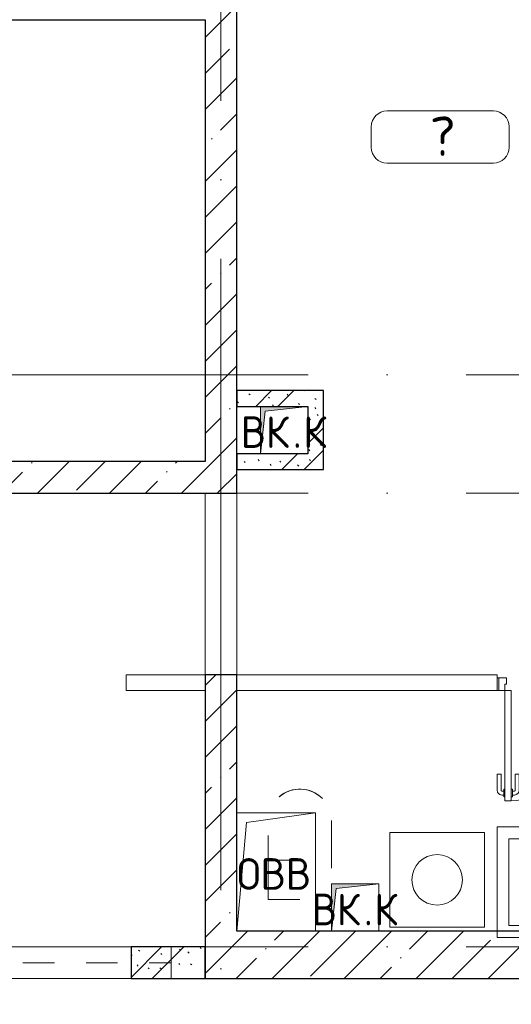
# Model space of a CAD drawing. Header units: millimetres. Extents: x -19737 to 100106, y -4436 to 96517.
# Tile 10 of 59: x 3860 to 6975, y 35861 to 42100. Entities that reach past the tile are written whole.
import ezdxf

# ---------------------------------------------------------------- set-up
doc = ezdxf.new("R2010")
doc.units = ezdxf.units.MM
doc.linetypes.add('3_ Штрих_ 1 х 1 мм', pattern=[400, 200, -200])
doc.linetypes.add('ADSK_Линия сетки', pattern=[5000, 4000, -500, 0, -500])
for name, color, linetype, lineweight in [('A-____-NOTE-TEXT', 7, 'Continuous', 18), ('A-AREA-____-IDEN', 7, 'Continuous', 9), ('A-DOOR-____-MCUT', 7, 'Continuous', 9), ('A-DOOR-____-OTLN', 7, 'Continuous', 18), ('A-DOOR-FRAM-MCUT', 7, 'Continuous', 9), ('A-DOOR-OPNG-OTLN', 7, 'Continuous', 18), ('A-GENM-____-OTLN', 7, 'Continuous', 18), ('A-WALL-____-MCUT', 7, 'Continuous', 40), ('A-WALL-____-OTLN', 7, 'Continuous', 18), ('A-WALL-____-PATT', 7, 'Continuous', 40), ('I-WALL-____-MCUT', 7, 'Continuous', 40), ('I-WALL-____-OTLN', 7, 'Continuous', 18), ('M-EQPM-____-OTLN', 7, 'Continuous', 18), ('P-SANR-FIXT-OTLN', 7, 'Continuous', 18), ('S-BEAM-____-OTLN', 7, 'Continuous', 18), ('S-GRID-____-OTLN', 7, 'Continuous', 9)]:
    doc.layers.add(name, color=color, linetype=linetype, lineweight=lineweight)
doc.styles.add('GOST Common', font='GOST_Common.ttf', dxfattribs={"height": 200})
doc.styles.add('GOST Common_2', font='GOST_Common.ttf', dxfattribs={"height": 250})
pattern_1 = [(135, (300.56, 377.28), (-565.6854, 6e-14), [10, -790]), (135, (349.8, 474.73), (-565.6854, 6e-14), [10, -790]), (135, (423.93, 473.06), (-565.6854, 6e-14), [10, -790]), (135, (229.92, 447.9), (-565.6854, 6e-14), [10, -790]), (135, (155.08, 447.9), (-565.6854, 6e-14), [10, -790]), (135, (114.9, 369.03), (-565.6854, 6e-14), [10, -790]), (135, (132.43, 285.8), (-565.6854, 6e-14), [10, -790]), (135, (214.66, 322), (-565.6854, 6e-14), [10, -790]), (135, (198.16, 261.88), (-565.6854, 6e-14), [10, -790]), (135, (45.2, 272.9), (-565.6854, 6e-14), [10, -790]), (135, (42.32, 336.16), (-565.6854, 6e-14), [10, -790]), (135, (92.26, 192.24), (-565.6854, 6e-14), [10, -790]), (135, (7.07, 149.2), (-565.6854, 6e-14), [10, -790]), (135, (80.6, 95.1), (-565.6854, 6e-14), [10, -790]), (135, (79.53, 36.94), (-565.6854, 6e-14), [10, -790]), (135, (153.87, 74.56), (-565.6854, 6e-14), [10, -790]), (135, (228.35, 124.8), (-565.6854, 6e-14), [10, -790]), (135, (279.75, 180.4), (-565.6854, 6e-14), [10, -790]), (135, (282.9, 31.63), (-565.6854, 6e-14), [10, -790]), (135, (377.38, 53.45), (-565.6854, 6e-14), [10, -790]), (135, (352.28, 102.7), (-565.6854, 6e-14), [10, -790]), (135, (354.05, 0), (-565.6854, 6e-14), [10, -790]), (135, (553.23, 16.45), (-565.6854, 6e-14), [10, -790]), (135, (542.38, 63.45), (-565.6854, 6e-14), [10, -790]), (135, (536.58, 239.3), (-565.6854, 6e-14), [10, -790]), (135, (475.85, 203.9), (-565.6854, 6e-14), [10, -790]), (135, (475.85, 316.54), (-565.6854, 6e-14), [10, -790]), (135, (520.8, 408.7), (-565.6854, 6e-14), [10, -790]), (135, (551.1, 470.8), (-565.6854, 6e-14), [10, -790]), (135, (235.25, 537.93), (-565.6854, 6e-14), [10, -790]), (135, (407.25, 547.65), (-565.6854, 6e-14), [10, -790]), (135, (94.5, 558.6), (-565.6854, 6e-14), [10, -790]), (135, (46.4, 532.3), (-565.6854, 6e-14), [10, -790]), (135, (85.56, 465.04), (-565.6854, 6e-14), [10, -790]), (135, (355.53, 181.14), (-565.6854, 6e-14), [10, -790]), (135, (362.23, 243.6), (-565.6854, 6e-14), [10, -790]), (135, (413.45, 344.1), (-565.6854, 6e-14), [10, -790]), (135, (286.3, 273.25), (-565.6854, 6e-14), [10, -790]), (135, (423.02, 263.72), (-565.6854, 6e-14), [10, -790]), (135, (162.94, 190.2), (-565.6854, 6e-14), [10, -790]), (135, (470.25, 120.93), (-565.6854, 6e-14), [10, -790]), (135, (484.48, 9.78), (-565.6854, 6e-14), [10, -790]), (45, (0, 212.13), (-565.6854, 0), []), (45, (212.13, 0), (-565.6854, 0), []), (45, (353.55, 0), (-565.6854, 0), []), (45, (0, 353.55), (-565.6854, 0), [])]
pattern_2 = [(45, (0, 0), (-228.0985, 228.0985), []), (45, (228.1, 0), (-228.0985, 228.0985), [403.225, -80.645, 6.706, -73.939])]

# ---------------------------------------------------------------- blocks, each defined once
blk = doc.blocks.new('АР_Дверь однопольная - 800х2100h_700__Глухая_Су апарт_тип_эт-1417701-02_К1')
at = {"layer": 'A-DOOR-____-MCUT', "color": 254, "lineweight": 15, "true_color": 0xcccccc}
for p, q in [((350, 750), (310, 750)), ((310, 750), (310, 50)), ((350, 50), (350, 750)), ((310, 50), (350, 50))]:
    blk.add_line(p, q, dxfattribs=at)
at = {"layer": 'A-DOOR-____-OTLN', "color": 254, "lineweight": 5, "true_color": 0xcccccc}
for p, q in [((302, 712.5), (290, 712.5)), ((302, 687.5), (290, 687.5)), ((302, 725), (302, 675)), ((310, 725), (302, 725)), ((350, 725), (358, 725)), ((358, 725), (358, 675)), ((358, 712.5), (370, 712.5)), ((358, 687.5), (370, 687.5)), ((260, 580), (260, 682.5)), ((285, 580), (285, 682.5)), ((302, 675), (310, 675)), ((358, 675), (350, 675)), ((375, 580), (375, 682.5)), ((400, 580), (400, 682.5)), ((285, 580), (260, 580)), ((375, 580), (400, 580))]:
    blk.add_line(p, q, dxfattribs=at)
at = {"layer": 'A-DOOR-____-OTLN', "color": 254, "lineweight": 13, "true_color": 0xcccccc}
blk.add_arc((350, 50), 700, 90, 180, dxfattribs=at)
at = {"layer": 'A-DOOR-____-OTLN', "color": 254, "lineweight": 5, "true_color": 0xcccccc}
for centre, radius, start, end in [((290, 682.5), 30, 90, 180), ((290, 682.5), 4.99, 90, 180), ((370, 682.5), 30, 0, 90), ((370, 682.5), 4.99, 0, 90)]:
    blk.add_arc(centre, radius, start, end, dxfattribs=at)
at = {"layer": 'A-DOOR-FRAM-MCUT', "color": 254, "lineweight": 15, "true_color": 0xcccccc}
for p, q in [((-390, 50), (-400, 50)), ((-350, 50), (-390, 50)), ((-390, 50), (-390, -30)), ((-350, 10), (-350, 50)), ((-340, 10), (-350, 10)), ((-340, -30), (-340, 10)), ((350, 10), (340, 10)), ((340, 10), (340, -30)), ((390, 50), (350, 50)), ((350, 50), (350, 10)), ((390, -30), (390, 50)), ((390, 50), (400, 50)), ((-390, -30), (-400, -30)), ((-390, -30), (-340, -30)), ((340, -30), (390, -30)), ((390, -30), (400, -30))]:
    blk.add_line(p, q, dxfattribs=at)
blk = doc.blocks.new('КР-Проем - Настраиваемый-4209399-02_К1')
at = {"layer": 'A-DOOR-OPNG-OTLN', "color": 254, "lineweight": 13, "true_color": 0xcccccc}
for p, q in [((-575, 100), (575, 100)), ((-575, -100), (575, -100))]:
    blk.add_line(p, q, dxfattribs=at)
blk = doc.blocks.new('АР_Перемычка - 200__Уx2_50x5__250-250-8170833-02_К1')
at = {"layer": 'S-BEAM-____-OTLN', "color": 254, "linetype": '3_ Штрих_ 1 х 1 мм', "lineweight": 15, "true_color": 0xdcdcdc}
for p, q in [((-1070, 100), (-1070, -100)), ((1070, 100), (1070, -100)), ((-1070, 0), (1070, 0))]:
    blk.add_line(p, q, dxfattribs=at)
blk = doc.blocks.new('КР-Проем - Настраиваемый-8177659-02_К1')
at = {"layer": 'A-DOOR-OPNG-OTLN', "color": 254, "lineweight": 13, "true_color": 0xcccccc}
for p, q in [((-820, 100), (820, 100)), ((-820, -100), (820, -100))]:
    blk.add_line(p, q, dxfattribs=at)
blk = doc.blocks.new('АР_Канал вертикальный прямоугольный - ВК_К-7995490-02_К1')
at = {"layer": 'M-EQPM-____-OTLN', "lineweight": 13, "true_color": 0xe2e2e2}
blk.add_hatch(color=254, dxfattribs=at).paths.add_polyline_path([(-150, -150), (-120, 120), (150, 150), (-150, 150)])
at = {"layer": 'M-EQPM-____-OTLN', "color": 253, "lineweight": 13, "true_color": 0xaaaaaa}
for p, q in [((150, 150), (-150, 150)), ((-150, 150), (-150, -150)), ((150, 150), (-150, 150)), ((-150, 150), (-150, -150)), ((-150, -150), (-150, 150)), ((-150, 150), (150, 150)), ((-120, 120), (150, 150)), ((-120, 120), (150, 150)), ((150, -150), (150, 150)), ((150, 150), (150, -150)), ((-150, -150), (-120, 120)), ((-150, -150), (-120, 120)), ((-150, -150), (150, -150)), ((150, -150), (-150, -150))]:
    blk.add_line(p, q, dxfattribs=at)
blk = doc.blocks.new('АР_Канал вертикальный прямоугольный - ВК_К-7944233-02_К1')
at = {"layer": 'M-EQPM-____-OTLN', "lineweight": 13, "true_color": 0xe2e2e2}
blk.add_hatch(color=254, dxfattribs=at).paths.add_polyline_path([(-150, -150), (-120, 120), (150, 150), (-150, 150)])
at = {"layer": 'M-EQPM-____-OTLN', "color": 253, "lineweight": 13, "true_color": 0xaaaaaa}
for p, q in [((150, 150), (-150, 150)), ((-150, 150), (-150, -150)), ((150, 150), (-150, 150)), ((-150, 150), (-150, -150)), ((-150, -150), (-150, 150)), ((-150, 150), (150, 150)), ((-120, 120), (150, 150)), ((-120, 120), (150, 150)), ((150, -150), (150, 150)), ((150, 150), (150, -150)), ((-150, -150), (-120, 120)), ((-150, -150), (-120, 120)), ((-150, -150), (150, -150)), ((150, -150), (-150, -150))]:
    blk.add_line(p, q, dxfattribs=at)
blk = doc.blocks.new('АР_Канал вертикальный прямоугольный - ОВВ-5078213-02_К1')
at = {"layer": 'A-GENM-____-OTLN', "color": 253, "lineweight": 13, "true_color": 0xaaaaaa}
for p, q in [((-250, -375), (-250, 375)), ((-250, 375), (250, 375))]:
    blk.add_line(p, q, dxfattribs=at)
at = {"layer": 'M-EQPM-____-OTLN', "color": 253, "lineweight": 13, "true_color": 0xaaaaaa}
for p, q in [((-250, -375), (-250, 375)), ((-250, 375), (250, 375)), ((-187.5, 312.5), (250, 375)), ((250, 375), (250, -375)), ((-250, -375), (-187.5, 312.5)), ((250, -375), (-250, -375))]:
    blk.add_line(p, q, dxfattribs=at)
blk = doc.blocks.new('A-PLU-toilet-2-2D - L600xW600xH900-894724-02_К1')
at = {"layer": 'P-SANR-FIXT-OTLN', "color": 253, "lineweight": 13, "true_color": 0xaaaaaa}
for p, q in [((156.1, 0), (-250, 0)), ((-250, 0), (-250, -200)), ((-250, 0), (-250, -200)), ((156.1, 0), (-250, 0)), ((0, 0), (0, -200)), ((-50, -400), (250, -400)), ((-50, -400), (250, -400))]:
    blk.add_line(p, q, dxfattribs=at)
for start, end in [(314.28572, 40.54788), (315.28023, 40.93678)]:
    blk.add_arc((250, -200), 200, start, end, dxfattribs=at)
blk = doc.blocks.new('A-PLU-Bath-2-2D - 700x1800-892538-02_К1')
at = {"layer": 'P-SANR-FIXT-OTLN', "color": 253, "lineweight": 13, "true_color": 0xaaaaaa}
for p, q in [((-900, 350), (-900, -350)), ((900, 350), (-900, 350)), ((-900, -350), (-900, 350)), ((-900, 350), (900, 350)), ((900, -350), (900, 350)), ((900, 350), (900, -350)), ((-825, 25), (-825, 275)), ((-825, 275), (825, 275)), ((825, 275), (825, -275)), ((-870, 75), (-855, 75)), ((-870, 25), (-870, 75)), ((-855, 75), (-855, 25)), ((-900, 25), (-700, 25)), ((-700, 25), (-700, -25)), ((-700, -25), (-900, -25)), ((-870, -25), (-870, -75)), ((-855, -75), (-855, -25)), ((-825, -275), (-825, -25)), ((-870, -75), (-855, -75)), ((825, -275), (-825, -275)), ((-900, -350), (900, -350)), ((900, -350), (-900, -350))]:
    blk.add_line(p, q, dxfattribs=at)
blk = doc.blocks.new('A-FUR-Washing-2D - 600x600-891670-02_К1')
at = {"layer": 'P-SANR-FIXT-OTLN', "color": 253, "lineweight": 13, "true_color": 0xaaaaaa}
for p, q in [((300, 0), (-300, 0)), ((-300, 0), (-300, -600)), ((-300, 0), (-300, -600)), ((300, 0), (-300, 0)), ((300, -600), (300, 0)), ((300, -600), (300, 0)), ((-300, -600), (300, -600)), ((-300, -600), (300, -600))]:
    blk.add_line(p, q, dxfattribs=at)
blk.add_circle((0, -300), 160, dxfattribs=at)
blk = doc.blocks.new('Наметкина 10_РД_АР_К1_отсоединено_rvt-1-02_К1')
at = {"layer": 'A-WALL-____-PATT', "lineweight": 5, "true_color": 0xcccccc}
h = blk.add_hatch(dxfattribs=at)
h.set_pattern_fill('FP_2', color=254, style=0, pattern_type=2)
h.set_pattern_definition(pattern_2)
h.paths.add_polyline_path([(5035.3, 39105.3), (5235.3, 39105.3), (5235.3, 43550), (5035.3, 43550), (5035.3, 39300)])
h = blk.add_hatch(dxfattribs=at)
h.set_pattern_fill('FP_1', color=254, style=0, pattern_type=2)
h.set_pattern_definition(pattern_1)
h.paths.add_polyline_path([(5685.3, 39650), (5785.3, 39650), (5785.3, 39750), (5235.3, 39750), (5235.3, 39650), (5415.3, 39650)])
h = blk.add_hatch(dxfattribs=at)
h.set_pattern_fill('FP_1', color=254, style=0, pattern_type=2)
h.set_pattern_definition(pattern_1)
h.paths.add_polyline_path([(5785.3, 39250), (5785.3, 39650), (5685.3, 39650), (5685.3, 39250)])
h = blk.add_hatch(dxfattribs=at)
h.set_pattern_fill('FP_1', color=254, style=0, pattern_type=2)
h.set_pattern_definition(pattern_1)
h.paths.add_polyline_path([(5415.3, 39250), (5685.3, 39250), (5685.3, 39350), (5235.3, 39350), (5235.3, 39250), (5385.3, 39250)])
h = blk.add_hatch(dxfattribs=at)
h.set_pattern_fill('FP_2', color=254, style=0, pattern_type=2)
h.set_pattern_definition(pattern_2)
h.paths.add_polyline_path([(5035.3, 39100), (5035.3, 39300), (-1289.7, 39300), (-1289.7, 39100), (3549.9, 39100)])
h = blk.add_hatch(dxfattribs=at)
h.set_pattern_fill('FP_2', color=254, style=0, pattern_type=2)
h.set_pattern_definition(pattern_2)
h.paths.add_polyline_path([(5235.3, 37945.3), (5235.3, 37950), (5035.3, 37950), (5035.3, 37945.3)])
h.paths.add_polyline_path([(5235.3, 39100), (5235.3, 39105.3), (5035.3, 39105.3), (5035.3, 39100)])
h = blk.add_hatch(dxfattribs=at)
h.set_pattern_fill('FP_2', color=254, style=0, pattern_type=2)
h.set_pattern_definition(pattern_2)
h.paths.add_polyline_path([(5235.3, 36325), (5235.3, 37945.3), (5035.3, 37945.3), (5035.3, 36325)])
h = blk.add_hatch(dxfattribs=at)
h.set_pattern_fill('FP_2', color=254, style=0, pattern_type=2)
h.set_pattern_definition(pattern_2)
h.paths.add_polyline_path([(13435.3, 36025), (13435.3, 36325), (5035.3, 36325), (5035.3, 36025), (7535.3, 36025)])
h = blk.add_hatch(dxfattribs=at)
h.set_pattern_fill('FP_1', color=254, style=0, pattern_type=2)
h.set_pattern_definition(pattern_1)
h.paths.add_polyline_path([(5035.3, 36025), (5035.3, 36225), (4565.3, 36225), (4565.3, 36025)])
h.paths.add_polyline_path([(2925.3, 36025), (2925.3, 36225), (-339.7, 36225), (-339.7, 36025), (-211.7, 36025)])
at = {"layer": 'A-WALL-____-MCUT', "color": 254, "lineweight": 30, "true_color": 0xcccccc}
for p, q in [((5235.3, 39105.3), (5235.3, 43550)), ((-1089.7, 42100), (5035.3, 42100)), ((5035.3, 42100), (5035.3, 39300)), ((5035.3, 39300), (-1089.7, 39300)), ((-1289.7, 39100), (5035.3, 39100)), ((5035.3, 39100), (5235.3, 39100)), ((5235.3, 39100), (5235.3, 39105.3)), ((5035.3, 37950), (5035.3, 37945.3)), ((5235.3, 37950), (5035.3, 37950)), ((5035.3, 37945.3), (5035.3, 36325)), ((5235.3, 37945.3), (5235.3, 37950)), ((5235.3, 36325), (5235.3, 37945.3)), ((5035.3, 36225), (4565.3, 36225)), ((4565.3, 36225), (4565.3, 36025)), ((5035.3, 36025), (5035.3, 36225)), ((4565.3, 36025), (5035.3, 36025))]:
    blk.add_line(p, q, dxfattribs=at)
at = {"layer": 'A-WALL-____-OTLN', "color": 254, "lineweight": 13, "true_color": 0xcccccc}
for p, q in [((2925.3, 36225), (4565.3, 36225)), ((4565.3, 36025), (2925.3, 36025))]:
    blk.add_line(p, q, dxfattribs=at)
at = {"layer": 'I-WALL-____-MCUT', "color": 254, "lineweight": 30, "true_color": 0xcccccc}
for p, q in [((5785.3, 39750), (5235.3, 39750)), ((5235.3, 39750), (5235.3, 39650)), ((5785.3, 39650), (5785.3, 39750)), ((5235.3, 39650), (5685.3, 39650)), ((5685.3, 39650), (5685.3, 39350)), ((5785.3, 39250), (5785.3, 39650)), ((5685.3, 39350), (5235.3, 39350)), ((5235.3, 39350), (5235.3, 39250)), ((5235.3, 39250), (5685.3, 39250)), ((5685.3, 39250), (5785.3, 39250)), ((5035.3, 36325), (5035.3, 36025)), ((13435.3, 36325), (5235.3, 36325)), ((5035.3, 36025), (13435.3, 36025))]:
    blk.add_line(p, q, dxfattribs=at)
at = {"layer": 'I-WALL-____-OTLN', "color": 254, "lineweight": 13, "true_color": 0xcccccc}
for p, q in [((4535.3, 37950), (5035.3, 37950)), ((4535.3, 37950), (4535.3, 37850)), ((5235.3, 37950), (6885.3, 37950)), ((6885.3, 37850), (6885.3, 37950)), ((5035.3, 37850), (4535.3, 37850)), ((6885.3, 37850), (5235.3, 37850))]:
    blk.add_line(p, q, dxfattribs=at)
at = {"layer": 'A-DOOR-____-OTLN', "color": 254, "lineweight": 13, "true_color": 0xcccccc}
for name, p, rotation in [('КР-Проем - Настраиваемый-4209399-02_К1', (5135.3, 38525), 269.9999999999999), ('АР_Дверь однопольная - 800х2100h_700__Глухая_Су апарт_тип_эт-1417701-02_К1', (7285.3, 37900), 180), ('КР-Проем - Настраиваемый-8177659-02_К1', (3745.3, 36125), 180)]:
    blk.add_blockref(name, p, dxfattribs=dict(at, rotation=rotation))
at = {"layer": 'M-EQPM-____-OTLN', "color": 253, "lineweight": 5, "true_color": 0xaaaaaa}
for name, p in [('АР_Канал вертикальный прямоугольный - ВК_К-7944233-02_К1', (5535.3, 39500)), ('АР_Канал вертикальный прямоугольный - ОВВ-5078213-02_К1', (5485.3, 36700)), ('АР_Канал вертикальный прямоугольный - ВК_К-7995490-02_К1', (5985.3, 36475))]:
    blk.add_blockref(name, p, dxfattribs=at)
at = {"layer": 'P-SANR-FIXT-OTLN', "color": 253, "lineweight": 5, "true_color": 0xaaaaaa}
for name, p, rotation in [('A-PLU-toilet-2-2D - L600xW600xH900-894724-02_К1', (5435.3, 36775), 89.9999999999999), ('A-PLU-Bath-2-2D - 700x1800-892538-02_К1', (7785.3, 36635), 180)]:
    blk.add_blockref(name, p, dxfattribs=dict(at, rotation=rotation))
blk.add_blockref('A-FUR-Washing-2D - 600x600-891670-02_К1', (6505.3, 36950), dxfattribs=at)
at = {"layer": 'S-BEAM-____-OTLN', "color": 254, "lineweight": 13, "true_color": 0xcccccc}
blk.add_blockref('АР_Перемычка - 200__Уx2_50x5__250-250-8170833-02_К1', (3750.3, 36125), dxfattribs=at)
at = {"layer": 'A-____-NOTE-TEXT', "color": 253, "lineweight": 5, "true_color": 0xaaaaaa, "char_height": 200, "attachment_point": 1, "style": 'GOST Common'}
for s, insert, width in [('ВК', (5260.1, 39587.2), 400.844), ('\\fGOST Common|b0|i0|c204|p34|;К', (5657, 39587.2), 192.405), ('\\fGOST Common|b0|i0|c204|p34|;.', (5590.8, 39587.2), 80.169), ('ОВВ', (5237.1, 36787.2), 609.282), ('ВК', (5710.1, 36562.2), 400.844), ('\\fGOST Common|b0|i0|c204|p34|;К', (6107, 36562.2), 192.405), ('\\fGOST Common|b0|i0|c204|p34|;.', (6040.8, 36562.2), 80.169)]:
    blk.add_mtext(s, dxfattribs=dict(at, insert=insert, width=width))
blk = doc.blocks.new('Марка помещения 2 - Марка помещения 2-1605974-02_К1')
at = {"layer": 'A-AREA-____-IDEN', "color": 253, "true_color": 0xaaaaaa}
for p, q in [((-1.797, 0.841), (1.569, 0.841)), ((-2.297, -0.309), (-2.297, 0.341)), ((2.069, 0.341), (2.069, -0.309)), ((1.569, -0.809), (-1.797, -0.809))]:
    blk.add_line(p, q, dxfattribs=at)
for centre, start, end in [((-1.797, 0.341), 90, 180), ((1.569, 0.341), 0, 90), ((-1.797, -0.309), 180, 270), ((1.569, -0.309), 270, 360)]:
    blk.add_arc(centre, 0.5, start, end, dxfattribs=at)

msp = doc.modelspace()

# ---------------------------------------------------------------- linework, layer by layer
at = {"layer": 'S-GRID-____-OTLN', "color": 253, "linetype": 'ADSK_Линия сетки', "true_color": 0xaaaaaa}
for p, q in [((5135.3, 31585.4), (5135.3, 56171.7)), ((15688.6, 39850), (-17088, 39850)), ((15688.6, 39100), (-18101.6, 39100)), ((15688.6, 36225), (-18101.6, 36225))]:
    msp.add_line(p, q, dxfattribs=at)

# ---------------------------------------------------------------- block references
at = {"lineweight": 5}
msp.add_blockref('Наметкина 10_РД_АР_К1_отсоединено_rvt-1-02_К1', (0, 0), dxfattribs=at)
at = {"layer": 'A-AREA-____-IDEN', "color": 253, "true_color": 0xaaaaaa, "xscale": 199.9999999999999, "yscale": 199.9999999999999, "zscale": 199.9999999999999}
msp.add_blockref('Марка помещения 2 - Марка помещения 2-1605974-02_К1', (6547.6, 41353.4), dxfattribs=at)

# ---------------------------------------------------------------- texts
at = {"layer": 'A-AREA-____-IDEN', "color": 253, "true_color": 0xaaaaaa, "insert": (6459.1, 41487.2), "char_height": 250, "width": 224.472, "attachment_point": 1, "style": 'GOST Common_2'}
msp.add_mtext('\\fGOST Common|b0|i0|c204|p34|;?', dxfattribs=at)

doc.saveas('drawing.dxf')
